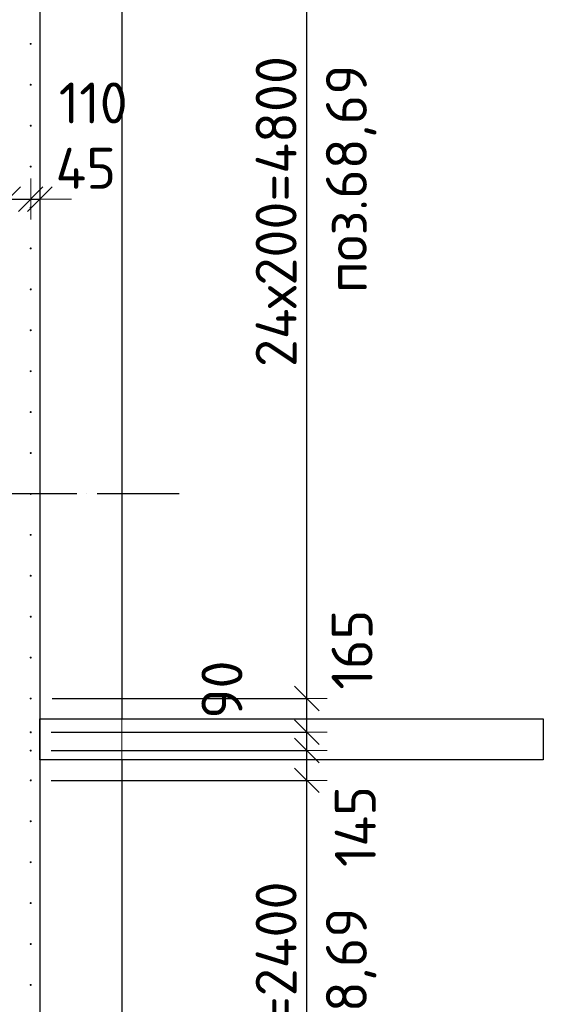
# Model space of a CAD drawing. Header units: millimetres. Extents: x 76517 to 124446, y -73423 to -21861.
# Tile 105 of 117: x 95841 to 98400, y -36875 to -32062. Entities that reach past the tile are written whole.
import ezdxf

# ---------------------------------------------------------------- set-up
doc = ezdxf.new("R2010")
doc.units = ezdxf.units.MM
doc.header["$PDMODE"] = 65
for name, pattern in [('______11', [500, 400, -50, 0, -50]), ('______2', [270, 200, -70]), ('______5', [1100, 800, -100, 100, -100])]:
    doc.linetypes.add(name, pattern=pattern)
for name, color, linetype, lineweight in [('Standard', 7, 'Continuous', 25), ('Арм.стержн. Выпуски', 180, 'Continuous', 35), ('Размерная линия_ общее_1', 7, 'Continuous', 13), ('Стена_ общее', 7, 'Continuous', 35), ('Фундамент_ общее', 7, 'Continuous', 35)]:
    doc.layers.add(name, color=color, linetype=linetype, lineweight=lineweight)
doc.layers.add('Осевая линия_ общее', color=7, linetype='______5', lineweight=13, true_color=0xa0a0a0)
doc.styles.add('ISOCPEUR', font='ISOCPEUR')
doc.dimstyles.new('DIMSTYLE_10', dxfattribs={"dimtxt": 200, "dimasz": 200, "dimexe": 0, "dimexo": 0, "dimgap": 100, "dimtad": 2, "dimdec": 0, "dimrnd": 5, "dimzin": 12, "dimdsep": 46, "dimtxsty": 'ISOCPEUR', "dimblk1": 'ALL_ML_STRICH', "dimblk2": 'ALL_ML_STRICH', "dimsah": 1, "dimcen": 0, "dimclrd": 7, "dimclre": 256, "dimclrt": 7, "dimadec": 0, "dimazin": 0, "dimtfac": 1, "dimtdec": 0, "dimtix": 1, "dimtmove": 2, "dimatfit": 3, "dimfxl": 0, "dimtvp": 1.2, "dimtzin": 0, "dimlwd": 0, "dimlwe": -3, "dimarcsym": 0})
doc.dimstyles.new('DIMSTYLE_15', dxfattribs={"dimtxt": 200, "dimasz": 200, "dimexe": 0, "dimexo": 0, "dimgap": 100, "dimtad": 0, "dimdec": 0, "dimrnd": 5, "dimzin": 12, "dimdsep": 46, "dimtxsty": 'ISOCPEUR', "dimblk1": 'ALL_ML_STRICH', "dimblk2": 'ALL_ML_STRICH', "dimsah": 1, "dimcen": 0, "dimclrd": 7, "dimclre": 256, "dimclrt": 7, "dimadec": 0, "dimazin": 0, "dimtfac": 1, "dimtdec": 0, "dimtix": 1, "dimtmove": 2, "dimatfit": 3, "dimfxl": 0, "dimtvp": 1.2, "dimtzin": 0, "dimlwd": 0, "dimlwe": -3, "dimarcsym": 0})
doc.dimstyles.new('DIMSTYLE_16', dxfattribs={"dimtxt": 200, "dimasz": 200, "dimexe": 0, "dimexo": 0, "dimgap": 100, "dimtad": 2, "dimdec": 0, "dimrnd": 5, "dimzin": 12, "dimdsep": 46, "dimtxsty": 'ISOCPEUR', "dimblk1": 'ALL_ML_STRICH', "dimblk2": 'ALL_ML_STRICH', "dimsah": 1, "dimcen": 0, "dimclrd": 7, "dimclre": 256, "dimclrt": 7, "dimadec": 0, "dimazin": 0, "dimtfac": 1, "dimtdec": 0, "dimtix": 1, "dimtmove": 2, "dimatfit": 3, "dimfxl": 0, "dimtzin": 0, "dimlwd": 0, "dimlwe": -3, "dimarcsym": 0})

# ---------------------------------------------------------------- blocks, each defined once
blk = doc.blocks.new('ALL_ML_STRICH')
at = {"color": 0, "linetype": 'ByBlock', "lineweight": -2}
for p, q in [((0, -0.5), (0, 0.5)), ((-0.3, -0.3), (0.3, 0.3)), ((-1, 0), (0.5, 0))]:
    blk.add_line(p, q, dxfattribs=at)
blk = doc.blocks.new('*D183')
at = {"layer": 'DEFPOINTS', "color": 7, "linetype": 'Continuous', "lineweight": 13, "transparency": 33554687}
for p in [(95785, -32851.5), (95740, -32938.7), (95740, -32967)]:
    blk.add_point(p, dxfattribs=at)
at = {"layer": 'Размерная линия_ общее_1', "color": 253, "linetype": 'Continuous', "lineweight": -2, "true_color": 0xa0a0a0, "transparency": 33554687}
for p, q in [((95740, -32938.7), (95740, -32938.7)), ((95785, -32938.7), (95785, -32938.7))]:
    blk.add_line(p, q, dxfattribs=at)
at = {"layer": 'Размерная линия_ общее_1', "color": 7, "linetype": 'Continuous', "lineweight": -2, "transparency": 33554687}
blk.add_line((95740, -32938.7), (95785, -32938.7), dxfattribs=at)
at = {"layer": 'Размерная линия_ общее_1', "color": 7, "linetype": 'Continuous', "lineweight": 13, "transparency": 33554687, "xscale": 200, "yscale": 200, "zscale": 200}
blk.add_blockref('ALL_ML_STRICH', (95785, -32938.7), dxfattribs=at)
at = {"layer": 'Размерная линия_ общее_1', "color": 7, "linetype": 'Continuous', "lineweight": 13, "transparency": 33554687, "xscale": 200, "yscale": 200, "zscale": 200, "rotation": 180}
blk.add_blockref('ALL_ML_STRICH', (95740, -32938.7), dxfattribs=at)
at = {"layer": 'Размерная линия_ общее_1', "color": 7, "linetype": 'Continuous', "lineweight": 13, "transparency": 33554687, "insert": (95534.9, -32788.9), "char_height": 200, "width": 400, "attachment_point": 5, "style": 'ISOCPEUR'}
blk.add_mtext('\\A1;{45}', dxfattribs=at)
blk = doc.blocks.new('*D184')
at = {"layer": 'DEFPOINTS', "color": 7, "linetype": 'Continuous', "lineweight": 13, "transparency": 33554687}
for p in [(95785, -32851.5), (95895, -32851.5), (95785, -32938.7)]:
    blk.add_point(p, dxfattribs=at)
at = {"layer": 'Размерная линия_ общее_1', "color": 253, "linetype": 'Continuous', "lineweight": -2, "true_color": 0xa0a0a0, "transparency": 33554687}
for p, q in [((95785, -32938.7), (95785, -32938.7)), ((95895, -32938.7), (95895, -32938.7))]:
    blk.add_line(p, q, dxfattribs=at)
at = {"layer": 'Размерная линия_ общее_1', "color": 7, "linetype": 'Continuous', "lineweight": -2, "transparency": 33554687}
blk.add_line((95785, -32938.7), (95895, -32938.7), dxfattribs=at)
at = {"layer": 'Размерная линия_ общее_1', "color": 7, "linetype": 'Continuous', "lineweight": 13, "transparency": 33554687, "xscale": 200, "yscale": 200, "zscale": 200, "rotation": 180}
blk.add_blockref('ALL_ML_STRICH', (95785, -32938.7), dxfattribs=at)
at = {"layer": 'Размерная линия_ общее_1', "color": 7, "linetype": 'Continuous', "lineweight": 13, "transparency": 33554687, "xscale": 200, "yscale": 200, "zscale": 200}
blk.add_blockref('ALL_ML_STRICH', (95895, -32938.7), dxfattribs=at)
at = {"layer": 'Размерная линия_ общее_1', "color": 7, "linetype": 'Continuous', "lineweight": 13, "transparency": 33554687, "insert": (96200.5, -32468.9), "char_height": 200, "width": 600, "attachment_point": 5, "style": 'ISOCPEUR'}
blk.add_mtext('\\A1;{110}', dxfattribs=at)
blk = doc.blocks.new('*D185')
at = {"layer": 'DEFPOINTS', "color": 7, "linetype": 'Continuous', "lineweight": 13, "transparency": 33554687}
for p in [(95895, -32851.5), (95895, -32938.7), (95940, -32977)]:
    blk.add_point(p, dxfattribs=at)
at = {"layer": 'Размерная линия_ общее_1', "color": 253, "linetype": 'Continuous', "lineweight": -2, "true_color": 0xa0a0a0, "transparency": 33554687}
for p, q in [((95895, -32938.7), (95895, -32938.7)), ((95940, -32938.7), (95940, -32938.7))]:
    blk.add_line(p, q, dxfattribs=at)
at = {"layer": 'Размерная линия_ общее_1', "color": 7, "linetype": 'Continuous', "lineweight": -2, "transparency": 33554687}
blk.add_line((95895, -32938.7), (95940, -32938.7), dxfattribs=at)
at = {"layer": 'Размерная линия_ общее_1', "color": 7, "linetype": 'Continuous', "lineweight": 13, "transparency": 33554687, "xscale": 200, "yscale": 200, "zscale": 200}
blk.add_blockref('ALL_ML_STRICH', (95940, -32938.7), dxfattribs=at)
at = {"layer": 'Размерная линия_ общее_1', "color": 7, "linetype": 'Continuous', "lineweight": 13, "transparency": 33554687, "xscale": 200, "yscale": 200, "zscale": 200, "rotation": 180}
blk.add_blockref('ALL_ML_STRICH', (95895, -32938.7), dxfattribs=at)
at = {"layer": 'Размерная линия_ общее_1', "color": 7, "linetype": 'Continuous', "lineweight": 13, "transparency": 33554687, "insert": (96164.2, -32788.2), "char_height": 200, "width": 400, "attachment_point": 5, "style": 'ISOCPEUR'}
blk.add_mtext('\\A1;{45}', dxfattribs=at)
blk = doc.blocks.new('*D366')
at = {"layer": 'DEFPOINTS', "color": 7, "linetype": 'Continuous', "lineweight": 13, "transparency": 33554687}
for p in [(95895, -35780), (95895, -38180), (97244.3, -38180)]:
    blk.add_point(p, dxfattribs=at)
at = {"layer": 'Размерная линия_ общее_1', "color": 253, "linetype": 'Continuous', "lineweight": -2, "true_color": 0xa0a0a0, "transparency": 33554687}
for p, q in [((95995, -35780), (97244.3, -35780)), ((95995, -38180), (97244.3, -38180))]:
    blk.add_line(p, q, dxfattribs=at)
at = {"layer": 'Размерная линия_ общее_1', "color": 7, "linetype": 'Continuous', "lineweight": -2, "transparency": 33554687}
blk.add_line((97244.3, -38180), (97244.3, -35780), dxfattribs=at)
at = {"layer": 'Размерная линия_ общее_1', "color": 7, "linetype": 'Continuous', "lineweight": 13, "transparency": 33554687, "xscale": 200, "yscale": 200, "zscale": 200}
for p, rotation in [((97244.3, -35780), 90), ((97244.3, -38180), 270)]:
    blk.add_blockref('ALL_ML_STRICH', p, dxfattribs=dict(at, rotation=rotation))
at = {"layer": 'Размерная линия_ общее_1', "color": 7, "linetype": 'Continuous', "lineweight": 13, "transparency": 33554687, "insert": (96994.3, -37730), "char_height": 200, "width": 10, "attachment_point": 1, "rotation": 90, "line_spacing_factor": 0.60241, "style": 'ISOCPEUR'}
blk.add_mtext('12х200=2400', dxfattribs=at)
blk = doc.blocks.new('*D367')
at = {"layer": 'DEFPOINTS', "color": 7, "linetype": 'Continuous', "lineweight": 13, "transparency": 33554687}
for p in [(95895, -35634.5), (95895, -35780), (97244.3, -35780)]:
    blk.add_point(p, dxfattribs=at)
at = {"layer": 'Размерная линия_ общее_1', "color": 253, "linetype": 'Continuous', "lineweight": -2, "true_color": 0xa0a0a0, "transparency": 33554687}
for p, q in [((95995, -35634.5), (97244.3, -35634.5)), ((95995, -35780), (97244.3, -35780))]:
    blk.add_line(p, q, dxfattribs=at)
at = {"layer": 'Размерная линия_ общее_1', "color": 7, "linetype": 'Continuous', "lineweight": -2, "transparency": 33554687}
blk.add_line((97244.3, -35780), (97244.3, -35634.5), dxfattribs=at)
at = {"layer": 'Размерная линия_ общее_1', "color": 7, "linetype": 'Continuous', "lineweight": 13, "transparency": 33554687, "xscale": 200, "yscale": 200, "zscale": 200}
for p, rotation in [((97244.3, -35634.5), 90), ((97244.3, -35780), 270)]:
    blk.add_blockref('ALL_ML_STRICH', p, dxfattribs=dict(at, rotation=rotation))
at = {"layer": 'Размерная линия_ общее_1', "color": 7, "linetype": 'Continuous', "lineweight": 13, "transparency": 33554687, "insert": (97481.2, -36005.8), "char_height": 200, "width": 600, "attachment_point": 5, "rotation": 90, "style": 'ISOCPEUR'}
blk.add_mtext('\\A1;{145}', dxfattribs=at)
blk = doc.blocks.new('*D368')
at = {"layer": 'DEFPOINTS', "color": 7, "linetype": 'Continuous', "lineweight": 13, "transparency": 33554687}
for p in [(95895, -35545), (95895, -35634.5), (97244.3, -35634.5)]:
    blk.add_point(p, dxfattribs=at)
at = {"layer": 'Размерная линия_ общее_1', "color": 253, "linetype": 'Continuous', "lineweight": -2, "true_color": 0xa0a0a0, "transparency": 33554687}
for p, q in [((95995, -35545), (97244.3, -35545)), ((95995, -35634.5), (97244.3, -35634.5))]:
    blk.add_line(p, q, dxfattribs=at)
at = {"layer": 'Размерная линия_ общее_1', "color": 7, "linetype": 'Continuous', "lineweight": -2, "transparency": 33554687}
blk.add_line((97244.3, -35634.5), (97244.3, -35545), dxfattribs=at)
at = {"layer": 'Размерная линия_ общее_1', "color": 7, "linetype": 'Continuous', "lineweight": 13, "transparency": 33554687, "xscale": 200, "yscale": 200, "zscale": 200}
for p, rotation in [((97244.3, -35634.5), 270), ((97244.3, -35545), 90)]:
    blk.add_blockref('ALL_ML_STRICH', p, dxfattribs=dict(at, rotation=rotation))
at = {"layer": 'Размерная линия_ общее_1', "color": 7, "linetype": 'Continuous', "lineweight": 13, "transparency": 33554687, "insert": (96829.5, -35336.4), "char_height": 200, "width": 400, "attachment_point": 5, "rotation": 90, "style": 'ISOCPEUR'}
blk.add_mtext('\\A1;{90}', dxfattribs=at)
blk = doc.blocks.new('*D369')
at = {"layer": 'DEFPOINTS', "color": 7, "linetype": 'Continuous', "lineweight": 13, "transparency": 33554687}
for p in [(95900, -35380), (95895, -35545), (97244.3, -35545)]:
    blk.add_point(p, dxfattribs=at)
at = {"layer": 'Размерная линия_ общее_1', "color": 253, "linetype": 'Continuous', "lineweight": -2, "true_color": 0xa0a0a0, "transparency": 33554687}
for p, q in [((96000, -35380), (97244.3, -35380)), ((95995, -35545), (97244.3, -35545))]:
    blk.add_line(p, q, dxfattribs=at)
at = {"layer": 'Размерная линия_ общее_1', "color": 7, "linetype": 'Continuous', "lineweight": -2, "transparency": 33554687}
blk.add_line((97244.3, -35545), (97244.3, -35380), dxfattribs=at)
at = {"layer": 'Размерная линия_ общее_1', "color": 7, "linetype": 'Continuous', "lineweight": 13, "transparency": 33554687, "xscale": 200, "yscale": 200, "zscale": 200}
for p, rotation in [((97244.3, -35380), 90), ((97244.3, -35545), 270)]:
    blk.add_blockref('ALL_ML_STRICH', p, dxfattribs=dict(at, rotation=rotation))
at = {"layer": 'Размерная линия_ общее_1', "color": 7, "linetype": 'Continuous', "lineweight": 13, "transparency": 33554687, "insert": (97465.5, -35141.4), "char_height": 200, "width": 600, "attachment_point": 5, "rotation": 90, "style": 'ISOCPEUR'}
blk.add_mtext('\\A1;{165}', dxfattribs=at)
blk = doc.blocks.new('*D370')
at = {"layer": 'DEFPOINTS', "color": 7, "linetype": 'Continuous', "lineweight": 13, "transparency": 33554687}
for p in [(95895, -30580), (95900, -35380), (97244.3, -35380)]:
    blk.add_point(p, dxfattribs=at)
at = {"layer": 'Размерная линия_ общее_1', "color": 253, "linetype": 'Continuous', "lineweight": -2, "true_color": 0xa0a0a0, "transparency": 33554687}
for p, q in [((95995, -30580), (97244.3, -30580)), ((96000, -35380), (97244.3, -35380))]:
    blk.add_line(p, q, dxfattribs=at)
at = {"layer": 'Размерная линия_ общее_1', "color": 7, "linetype": 'Continuous', "lineweight": -2, "transparency": 33554687}
blk.add_line((97244.3, -35380), (97244.3, -30580), dxfattribs=at)
at = {"layer": 'Размерная линия_ общее_1', "color": 7, "linetype": 'Continuous', "lineweight": 13, "transparency": 33554687, "xscale": 200, "yscale": 200, "zscale": 200}
for p, rotation in [((97244.3, -30580), 90), ((97244.3, -35380), 270)]:
    blk.add_blockref('ALL_ML_STRICH', p, dxfattribs=dict(at, rotation=rotation))
at = {"layer": 'Размерная линия_ общее_1', "color": 7, "linetype": 'Continuous', "lineweight": 13, "transparency": 33554687, "insert": (96994.3, -33760), "char_height": 200, "width": 10, "attachment_point": 1, "rotation": 90, "line_spacing_factor": 0.60241, "style": 'ISOCPEUR'}
blk.add_mtext('24х200=4800', dxfattribs=at)

msp = doc.modelspace()

# ---------------------------------------------------------------- hatches: boundary and pattern name
at = {"layer": 'Арм.стержн. Выпуски', "linetype": 'Continuous', "lineweight": 35, "transparency": 33554687}
for points in [[(95900, -32180), (95899.6, -32178.1), (95898.5, -32176.5), (95896.9, -32175.4), (95895, -32175), (95893.1, -32175.4), (95891.5, -32176.5), (95890.4, -32178.1), (95890, -32180), (95890.4, -32181.9), (95891.5, -32183.5), (95893.1, -32184.6), (95895, -32185), (95896.9, -32184.6), (95898.5, -32183.5), (95899.6, -32181.9)], [(95900, -32380), (95899.6, -32378.1), (95898.5, -32376.5), (95896.9, -32375.4), (95895, -32375), (95893.1, -32375.4), (95891.5, -32376.5), (95890.4, -32378.1), (95890, -32380), (95890.4, -32381.9), (95891.5, -32383.5), (95893.1, -32384.6), (95895, -32385), (95896.9, -32384.6), (95898.5, -32383.5), (95899.6, -32381.9)], [(95900, -32580), (95899.6, -32578.1), (95898.5, -32576.5), (95896.9, -32575.4), (95895, -32575), (95893.1, -32575.4), (95891.5, -32576.5), (95890.4, -32578.1), (95890, -32580), (95890.4, -32581.9), (95891.5, -32583.5), (95893.1, -32584.6), (95895, -32585), (95896.9, -32584.6), (95898.5, -32583.5), (95899.6, -32581.9)], [(95900, -32780), (95899.6, -32778.1), (95898.5, -32776.5), (95896.9, -32775.4), (95895, -32775), (95893.1, -32775.4), (95891.5, -32776.5), (95890.4, -32778.1), (95890, -32780), (95890.4, -32781.9), (95891.5, -32783.5), (95893.1, -32784.6), (95895, -32785), (95896.9, -32784.6), (95898.5, -32783.5), (95899.6, -32781.9)], [(95900, -32980), (95899.6, -32978.1), (95898.5, -32976.5), (95896.9, -32975.4), (95895, -32975), (95893.1, -32975.4), (95891.5, -32976.5), (95890.4, -32978.1), (95890, -32980), (95890.4, -32981.9), (95891.5, -32983.5), (95893.1, -32984.6), (95895, -32985), (95896.9, -32984.6), (95898.5, -32983.5), (95899.6, -32981.9)], [(95900, -33180), (95899.6, -33178.1), (95898.5, -33176.5), (95896.9, -33175.4), (95895, -33175), (95893.1, -33175.4), (95891.5, -33176.5), (95890.4, -33178.1), (95890, -33180), (95890.4, -33181.9), (95891.5, -33183.5), (95893.1, -33184.6), (95895, -33185), (95896.9, -33184.6), (95898.5, -33183.5), (95899.6, -33181.9)], [(95900, -33380), (95899.6, -33378.1), (95898.5, -33376.5), (95896.9, -33375.4), (95895, -33375), (95893.1, -33375.4), (95891.5, -33376.5), (95890.4, -33378.1), (95890, -33380), (95890.4, -33381.9), (95891.5, -33383.5), (95893.1, -33384.6), (95895, -33385), (95896.9, -33384.6), (95898.5, -33383.5), (95899.6, -33381.9)], [(95900, -33580), (95899.6, -33578.1), (95898.5, -33576.5), (95896.9, -33575.4), (95895, -33575), (95893.1, -33575.4), (95891.5, -33576.5), (95890.4, -33578.1), (95890, -33580), (95890.4, -33581.9), (95891.5, -33583.5), (95893.1, -33584.6), (95895, -33585), (95896.9, -33584.6), (95898.5, -33583.5), (95899.6, -33581.9)], [(95900, -33780), (95899.6, -33778.1), (95898.5, -33776.5), (95896.9, -33775.4), (95895, -33775), (95893.1, -33775.4), (95891.5, -33776.5), (95890.4, -33778.1), (95890, -33780), (95890.4, -33781.9), (95891.5, -33783.5), (95893.1, -33784.6), (95895, -33785), (95896.9, -33784.6), (95898.5, -33783.5), (95899.6, -33781.9)], [(95900, -33980), (95899.6, -33978.1), (95898.5, -33976.5), (95896.9, -33975.4), (95895, -33975), (95893.1, -33975.4), (95891.5, -33976.5), (95890.4, -33978.1), (95890, -33980), (95890.4, -33981.9), (95891.5, -33983.5), (95893.1, -33984.6), (95895, -33985), (95896.9, -33984.6), (95898.5, -33983.5), (95899.6, -33981.9)], [(95900, -34180), (95899.6, -34178.1), (95898.5, -34176.5), (95896.9, -34175.4), (95895, -34175), (95893.1, -34175.4), (95891.5, -34176.5), (95890.4, -34178.1), (95890, -34180), (95890.4, -34181.9), (95891.5, -34183.5), (95893.1, -34184.6), (95895, -34185), (95896.9, -34184.6), (95898.5, -34183.5), (95899.6, -34181.9)], [(95900, -34380), (95899.6, -34378.1), (95898.5, -34376.5), (95896.9, -34375.4), (95895, -34375), (95893.1, -34375.4), (95891.5, -34376.5), (95890.4, -34378.1), (95890, -34380), (95890.4, -34381.9), (95891.5, -34383.5), (95893.1, -34384.6), (95895, -34385), (95896.9, -34384.6), (95898.5, -34383.5), (95899.6, -34381.9)], [(95900, -34580), (95899.6, -34578.1), (95898.5, -34576.5), (95896.9, -34575.4), (95895, -34575), (95893.1, -34575.4), (95891.5, -34576.5), (95890.4, -34578.1), (95890, -34580), (95890.4, -34581.9), (95891.5, -34583.5), (95893.1, -34584.6), (95895, -34585), (95896.9, -34584.6), (95898.5, -34583.5), (95899.6, -34581.9)], [(95900, -34780), (95899.6, -34778.1), (95898.5, -34776.5), (95896.9, -34775.4), (95895, -34775), (95893.1, -34775.4), (95891.5, -34776.5), (95890.4, -34778.1), (95890, -34780), (95890.4, -34781.9), (95891.5, -34783.5), (95893.1, -34784.6), (95895, -34785), (95896.9, -34784.6), (95898.5, -34783.5), (95899.6, -34781.9)], [(95900, -34980), (95899.6, -34978.1), (95898.5, -34976.5), (95896.9, -34975.4), (95895, -34975), (95893.1, -34975.4), (95891.5, -34976.5), (95890.4, -34978.1), (95890, -34980), (95890.4, -34981.9), (95891.5, -34983.5), (95893.1, -34984.6), (95895, -34985), (95896.9, -34984.6), (95898.5, -34983.5), (95899.6, -34981.9)], [(95900, -35180), (95899.6, -35178.1), (95898.5, -35176.5), (95896.9, -35175.4), (95895, -35175), (95893.1, -35175.4), (95891.5, -35176.5), (95890.4, -35178.1), (95890, -35180), (95890.4, -35181.9), (95891.5, -35183.5), (95893.1, -35184.6), (95895, -35185), (95896.9, -35184.6), (95898.5, -35183.5), (95899.6, -35181.9)], [(95900, -35380), (95899.6, -35378.1), (95898.5, -35376.5), (95896.9, -35375.4), (95895, -35375), (95893.1, -35375.4), (95891.5, -35376.5), (95890.4, -35378.1), (95890, -35380), (95890.4, -35381.9), (95891.5, -35383.5), (95893.1, -35384.6), (95895, -35385), (95896.9, -35384.6), (95898.5, -35383.5), (95899.6, -35381.9)], [(95900, -35545), (95899.6, -35543.1), (95898.5, -35541.5), (95896.9, -35540.4), (95895, -35540), (95893.1, -35540.4), (95891.5, -35541.5), (95890.4, -35543.1), (95890, -35545), (95890.4, -35546.9), (95891.5, -35548.5), (95893.1, -35549.6), (95895, -35550), (95896.9, -35549.6), (95898.5, -35548.5), (95899.6, -35546.9)], [(95900, -35634.5), (95899.6, -35632.6), (95898.5, -35631), (95896.9, -35629.9), (95895, -35629.5), (95893.1, -35629.9), (95891.5, -35631), (95890.4, -35632.6), (95890, -35634.5), (95890.4, -35636.5), (95891.5, -35638.1), (95893.1, -35639.2), (95895, -35639.5), (95896.9, -35639.2), (95898.5, -35638.1), (95899.6, -35636.5)], [(95900, -35780), (95899.6, -35778.1), (95898.5, -35776.5), (95896.9, -35775.4), (95895, -35775), (95893.1, -35775.4), (95891.5, -35776.5), (95890.4, -35778.1), (95890, -35780), (95890.4, -35781.9), (95891.5, -35783.5), (95893.1, -35784.6), (95895, -35785), (95896.9, -35784.6), (95898.5, -35783.5), (95899.6, -35781.9)], [(95900, -35980), (95899.6, -35978.1), (95898.5, -35976.5), (95896.9, -35975.4), (95895, -35975), (95893.1, -35975.4), (95891.5, -35976.5), (95890.4, -35978.1), (95890, -35980), (95890.4, -35981.9), (95891.5, -35983.5), (95893.1, -35984.6), (95895, -35985), (95896.9, -35984.6), (95898.5, -35983.5), (95899.6, -35981.9)], [(95900, -36180), (95899.6, -36178.1), (95898.5, -36176.5), (95896.9, -36175.4), (95895, -36175), (95893.1, -36175.4), (95891.5, -36176.5), (95890.4, -36178.1), (95890, -36180), (95890.4, -36181.9), (95891.5, -36183.5), (95893.1, -36184.6), (95895, -36185), (95896.9, -36184.6), (95898.5, -36183.5), (95899.6, -36181.9)], [(95900, -36380), (95899.6, -36378.1), (95898.5, -36376.5), (95896.9, -36375.4), (95895, -36375), (95893.1, -36375.4), (95891.5, -36376.5), (95890.4, -36378.1), (95890, -36380), (95890.4, -36381.9), (95891.5, -36383.5), (95893.1, -36384.6), (95895, -36385), (95896.9, -36384.6), (95898.5, -36383.5), (95899.6, -36381.9)], [(95900, -36580), (95899.6, -36578.1), (95898.5, -36576.5), (95896.9, -36575.4), (95895, -36575), (95893.1, -36575.4), (95891.5, -36576.5), (95890.4, -36578.1), (95890, -36580), (95890.4, -36581.9), (95891.5, -36583.5), (95893.1, -36584.6), (95895, -36585), (95896.9, -36584.6), (95898.5, -36583.5), (95899.6, -36581.9)], [(95900, -36780), (95899.6, -36778.1), (95898.5, -36776.5), (95896.9, -36775.4), (95895, -36775), (95893.1, -36775.4), (95891.5, -36776.5), (95890.4, -36778.1), (95890, -36780), (95890.4, -36781.9), (95891.5, -36783.5), (95893.1, -36784.6), (95895, -36785), (95896.9, -36784.6), (95898.5, -36783.5), (95899.6, -36781.9)]]:
    msp.add_hatch(color=4, dxfattribs=at).paths.add_polyline_path(points)

# ---------------------------------------------------------------- linework, layer by layer
at = {"layer": 'Осевая линия_ общее', "color": 253, "linetype": '______11', "lineweight": -3, "true_color": 0xa0a0a0, "transparency": 33554687}
msp.add_line((96620, -34380), (77142.2, -34380), dxfattribs=at)
at = {"layer": 'Стена_ общее', "color": 7, "linetype": 'Continuous', "lineweight": 25, "transparency": 33554687}
for p, q in [((95940, -30550), (95940, -35480)), ((95940, -30550), (95940, -35480)), ((95940, -35680), (95940, -35480)), ((95940, -35480), (98400, -35480)), ((95940, -35480), (95940, -35680)), ((95940, -35680), (95940, -35480)), ((95940, -35480), (98400, -35480)), ((95940, -35480), (95940, -35680)), ((98400, -35480), (98400, -35680)), ((98400, -35480), (98400, -35680)), ((98400, -35680), (95940, -35680)), ((95940, -35680), (95940, -38210)), ((98400, -35680), (95940, -35680)), ((95940, -35680), (95940, -38210))]:
    msp.add_line(p, q, dxfattribs=at)
at = {"layer": 'Фундамент_ общее', "color": 7, "lineweight": 25, "transparency": 33554687}
for p, q in [((96340, -30550), (96340, -35480)), ((96340, -35680), (96340, -38210))]:
    msp.add_line(p, q, dxfattribs=at)
at = {"layer": 'Фундамент_ общее', "color": 7, "linetype": 'Continuous', "lineweight": 25, "transparency": 33554687}
for p, q in [((96340, -30550), (96340, -35480)), ((96340, -35680), (96340, -38210))]:
    msp.add_line(p, q, dxfattribs=at)
at = {"layer": 'Фундамент_ общее', "color": 253, "linetype": '______2', "lineweight": 18, "true_color": 0xababab, "transparency": 33554687}
msp.add_line((96340, -35480), (96340, -35680), dxfattribs=at)
msp.add_line((96340, -35480), (96340, -35680), dxfattribs=at)

# ---------------------------------------------------------------- texts
at = {"layer": 'Standard', "color": 7, "linetype": 'Continuous', "lineweight": 13, "transparency": 33554687, "char_height": 200, "width": 1196.491, "attachment_point": 2, "rotation": 90, "style": 'ISOCPEUR'}
for insert in [(97337.8, -32839.9), (97337.8, -36959.9)]:
    msp.add_mtext('\\A1;{\\fISOCPEUR|i0|b0;\\H200.000000;\\W1.000000;\\C7;поз.68,69}\\P', dxfattribs=dict(at, insert=insert))

# ---------------------------------------------------------------- dimensions: what is measured, and where the dimension line sits
at = {"layer": 'Размерная линия_ общее_1', "color": 7, "linetype": 'Continuous', "lineweight": 13, "transparency": 33554687}
for base, p1, p2, text, picture, middle in [((97244.3, -30580), (96000, -35380), (95995, -30580), '24х200=4800', '*D370', (97144.3, -32980)), ((97244.3, -35780), (95995, -38180), (95995, -35780), '12х200=2400', '*D366', (97144.3, -36980))]:
    dim = msp.add_linear_dim(base=base, p1=p1, p2=p2, angle=90, text=text, dimstyle='DIMSTYLE_16', override={"dimpost": '<>', "dimclrd": 7, "dimclre": 253, "dimclrt": 7, "dimlwd": 0, "dimlwe": 65533}, dxfattribs=at)
    dim.commit()
    dim.dimension.update_dxf_attribs({"geometry": picture, "text_midpoint": middle, "dimtype": 160})
for base, p1, p2, picture, middle in [((95895, -32938.7), (95785, -32938.7), (95895, -32938.7), '*D184', (96200.5, -32468.9)), ((95785, -32938.7), (95740, -32938.7), (95785, -32938.7), '*D183', (95534.9, -32788.9)), ((95940, -32938.7), (95895, -32938.7), (95940, -32938.7), '*D185', (96164.2, -32788.2))]:
    dim = msp.add_linear_dim(base=base, p1=p1, p2=p2, dimstyle='DIMSTYLE_10', override={"dimpost": '<>', "dimclrd": 7, "dimclre": 253, "dimclrt": 7, "dimlwd": 0, "dimlwe": 65533}, dxfattribs=at)
    dim.commit()
    dim.dimension.update_dxf_attribs({"geometry": picture, "text_midpoint": middle, "dimtype": 160})
for base, p1, p2, dimstyle, picture, middle in [((97244.3, -35380), (95995, -35545), (96000, -35380), 'DIMSTYLE_15', '*D369', (97465.5, -35141.4)), ((97244.3096, -35545.0138), (95995, -35634.5451), (95995, -35545.0138), 'DIMSTYLE_10', '*D368', (96829.4533, -35336.445)), ((97244.3096, -35634.5451), (95995, -35780.0003), (95995, -35634.5451), 'DIMSTYLE_15', '*D367', (97481.1629, -36005.8133))]:
    dim = msp.add_linear_dim(base=base, p1=p1, p2=p2, angle=90, dimstyle=dimstyle, override={"dimpost": '<>', "dimclrd": 7, "dimclre": 253, "dimclrt": 7, "dimlwd": 0, "dimlwe": 65533}, dxfattribs=at)
    dim.commit()
    dim.dimension.update_dxf_attribs({"geometry": picture, "text_midpoint": middle, "dimtype": 160})

doc.saveas('drawing.dxf')
